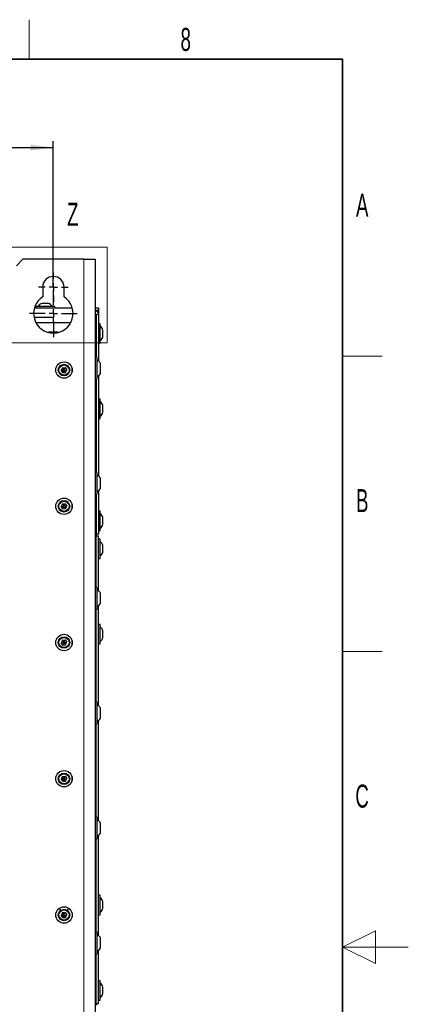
# Paper-space layout 'Blatt3' of a CAD drawing. Header units: millimetres. Extents: x 5 to 418, y 2 to 292.
# Tile 55 of 55: x 359 to 418, y 139 to 288. Entities that reach past the tile are written whole.
import ezdxf

# ---------------------------------------------------------------- set-up
doc = ezdxf.new("R2010")
doc.units = ezdxf.units.MM
doc.layers.add('SLD-0', color=7, linetype='Continuous')
doc.styles.add('SLDTEXTSTYLE1', font='TXT', dxfattribs={"width": 0.605})
doc.dimstyles.new('SLDDIMSTYLE2', dxfattribs={"dimtxt": 3.081982, "dimasz": 3.5, "dimexe": 0, "dimexo": 0.0625, "dimgap": 0.770496, "dimtad": 1, "dimdec": 0, "dimlfac": 4, "dimrnd": 1e-09, "dimzin": 12, "dimdsep": 46, "dimtxsty": 'SLDTEXTSTYLE1', "dimsah": 1, "dimcen": 0.09, "dimadec": 0, "dimazin": 3, "dimtfac": 1, "dimtofl": 0, "dimtmove": 0, "dimatfit": 3, "dimfxl": 1, "dimfrac": 2, "dimtolj": 1, "dimtzin": 12, "dimarcsym": 0})

# ---------------------------------------------------------------- blocks, each defined once
blk = doc.blocks.new('_D_18')
at = {"layer": 'SLD-0'}
for p, q in [((295.19, 247.77), (295.19, 270.02)), ((363.94, 247.77), (363.94, 270.02)), ((295.19, 269.02), (363.94, 269.02))]:
    blk.add_line(p, q, dxfattribs=at)
for points in [[(295.19, 269.02), (298.69, 268.56), (298.69, 269.48)], [(363.94, 269.02), (360.44, 269.48), (360.44, 268.56)]]:
    blk.add_solid(points, dxfattribs=at)
at = {"layer": 'SLD-0', "insert": (326.04, 273.11), "char_height": 3.175, "attachment_point": 1, "style": 'SLDTEXTSTYLE1'}
blk.add_mtext('275', dxfattribs=at)
blk = doc.blocks.new('SW_CENTERMARKSYMBOL_10')
at = {"layer": 'SLD-0', "color": 0}
for p, q in [((0, 1.25), (0, 2.25)), ((-1.25, 0), (-2.25, 0)), ((0, 0), (-0.625, 0)), ((0, 0), (0, 0.625)), ((0, 0), (0, -0.625)), ((0, 0), (0.625, 0)), ((1.25, 0), (2.25, 0)), ((0, -1.25), (0, -2.25))]:
    blk.add_line(p, q, dxfattribs=at)
blk = doc.blocks.new('SW_CENTERMARKSYMBOL_11')
at = {"layer": 'SLD-0', "color": 0}
for p, q in [((0, 1.25), (0, 3.625)), ((-1.25, 0), (-3.625, 0)), ((0, 0), (-0.625, 0)), ((0, 0), (0, 0.625)), ((0, 0), (0, -0.625)), ((0, 0), (0.625, 0)), ((1.25, 0), (3.625, 0)), ((0, -1.25), (0, -3.625))]:
    blk.add_line(p, q, dxfattribs=at)

psp = doc.layouts.new('Blatt3')

# ---------------------------------------------------------------- linework, layer by layer
at = {"color": 7, "linetype": 'Continuous', "lineweight": 18}
for p, q in [((356.2712, 253.8297), (372.1451, 253.8297)), ((372.1451, 253.8297), (372.1451, 239.2786)), ((368.5673, 252.0151), (368.5673, 100.7651)), ((370.4423, 243.5901), (370.8173, 243.5901)), ((356.2712, 239.2786), (372.1451, 239.2786)), ((366.7423, 235.5665), (366.7423, 234.7136)), ((366.7423, 214.8165), (366.7423, 213.9636)), ((366.7423, 194.0665), (366.7423, 193.2136)), ((366.7423, 173.3165), (366.7423, 172.4636))]:
    psp.add_line(p, q, dxfattribs=at)
at = {"color": 7, "linetype": 'Continuous', "lineweight": 25}
for p, q in [((359.3173, 252.0151), (358.3173, 251.0151)), ((368.5673, 252.0151), (359.3173, 252.0151)), ((368.5673, 252.0151), (370.3173, 252.0151)), ((370.3173, 252.0151), (370.3173, 100.7651)), ((362.3173, 247.7651), (362.3173, 246.2868)), ((365.5673, 246.2868), (365.5673, 247.7651)), ((361.0727, 244.6401), (366.8119, 244.6401)), ((361.2173, 244.8401), (361.2173, 244.6401)), ((363.975, 244.8401), (361.2173, 244.8401)), ((363.1271, 245.2651), (362.1923, 245.2651)), ((363.1923, 245.2651), (363.1271, 245.2651)), ((364.1673, 244.8401), (363.975, 244.8401)), ((364.1673, 244.6401), (364.1673, 244.8401)), ((366.7173, 244.8401), (366.7173, 244.6401)), ((366.7431, 244.8401), (366.7173, 244.8401)), ((370.3173, 244.5901), (370.8173, 244.5901)), ((370.8173, 244.5901), (370.8173, 244.2151)), ((363.9423, 243.1401), (361.0081, 243.1401)), ((363.9423, 242.3901), (363.9423, 243.1401)), ((370.8173, 244.2151), (370.3173, 244.2151)), ((370.3173, 243.6401), (370.4373, 243.6401)), ((370.4423, 244.1629), (370.4423, 244.2151)), ((370.4423, 243.5901), (370.4423, 237.088)), ((370.8173, 243.7151), (370.8047, 243.7151)), ((370.8173, 244.2151), (370.8173, 243.7151)), ((370.8173, 243.5901), (370.8173, 243.7151)), ((370.8173, 243.5901), (370.8173, 236.494)), ((361.276, 242.3901), (366.6086, 242.3901)), ((371.0673, 242.1901), (370.8173, 242.1901)), ((371.0673, 239.2401), (371.0673, 242.1901)), ((364.6776, 240.8901), (363.2001, 240.8901)), ((371.4923, 240.2151), (371.4923, 241.2151)), ((370.8173, 239.2401), (371.0673, 239.2401)), ((370.6173, 233.8401), (370.6173, 236.9401)), ((365.3246, 235.4987), (365.1354, 235.1092)), ((365.3246, 235.4987), (365.7565, 235.5295)), ((365.5673, 235.1401), (365.3246, 235.4987)), ((365.5673, 235.1401), (365.7565, 235.5295)), ((365.7565, 235.5295), (365.9992, 235.1709)), ((371.1423, 234.6215), (371.1423, 236.1586)), ((365.1354, 235.1092), (365.5673, 235.1401)), ((365.3781, 234.7506), (365.1354, 235.1092)), ((365.3781, 234.7506), (365.5673, 235.1401)), ((365.3781, 234.7506), (365.81, 234.7814)), ((365.5673, 235.1401), (365.9992, 235.1709)), ((365.81, 234.7814), (365.5673, 235.1401)), ((365.81, 234.7814), (365.9992, 235.1709)), ((370.8173, 234.2861), (370.8173, 218.994)), ((370.4423, 233.6922), (370.4423, 219.588)), ((371.0673, 230.6901), (370.8173, 230.6901)), ((371.0673, 227.7401), (371.0673, 230.6901)), ((371.4923, 228.7151), (371.4923, 229.7151)), ((370.8173, 227.7401), (371.0673, 227.7401)), ((370.6173, 216.3401), (370.6173, 219.4401)), ((371.1423, 217.1215), (371.1423, 218.6586)), ((370.4423, 216.1922), (370.4423, 210.1651)), ((370.8173, 216.7861), (370.8173, 210.1651)), ((365.3279, 214.7508), (365.1351, 214.3631)), ((365.3279, 214.7508), (365.76, 214.7778)), ((365.5673, 214.3901), (365.3279, 214.7508)), ((365.5673, 214.3901), (365.76, 214.7778)), ((365.76, 214.7778), (365.9995, 214.417)), ((365.1351, 214.3631), (365.5673, 214.3901)), ((365.3746, 214.0023), (365.1351, 214.3631)), ((365.3746, 214.0023), (365.5673, 214.3901)), ((365.3746, 214.0023), (365.8067, 214.0293)), ((365.5673, 214.3901), (365.9995, 214.417)), ((365.8067, 214.0293), (365.5673, 214.3901)), ((365.8067, 214.0293), (365.9995, 214.417)), ((371.0673, 213.6401), (370.8173, 213.6401)), ((371.0673, 210.936), (371.0673, 213.6401)), ((371.4923, 211.7484), (371.4923, 212.6651)), ((371.4923, 211.6651), (371.4923, 211.7484)), ((370.4423, 210.1651), (370.4423, 209.9151)), ((370.8173, 210.1651), (370.4423, 210.1651)), ((370.8173, 210.6901), (371.0673, 210.6901)), ((371.0673, 210.6901), (371.0673, 210.936)), ((370.4423, 202.088), (370.4423, 209.9151)), ((370.4423, 209.9151), (370.8173, 209.9151)), ((370.8173, 201.494), (370.8173, 209.9151)), ((371.0673, 209.3901), (370.8173, 209.3901)), ((371.0673, 206.686), (371.0673, 209.3901)), ((371.4923, 207.4984), (371.4923, 208.4151)), ((371.4923, 207.4151), (371.4923, 207.4984)), ((370.8173, 206.4401), (371.0673, 206.4401)), ((371.0673, 206.4401), (371.0673, 206.686)), ((370.6173, 198.8401), (370.6173, 201.9401)), ((371.1423, 199.6215), (371.1423, 201.1586)), ((370.4423, 184.588), (370.4423, 198.6922)), ((370.8173, 183.994), (370.8173, 199.2861)), ((371.0673, 196.3901), (370.8173, 196.3901)), ((371.0673, 193.686), (371.0673, 196.3901)), ((371.4923, 194.4984), (371.4923, 195.4151)), ((365.3246, 193.9987), (365.1354, 193.6092)), ((365.1354, 193.6092), (365.5673, 193.6401)), ((365.3781, 193.2506), (365.1354, 193.6092)), ((365.3246, 193.9987), (365.7565, 194.0295)), ((365.5673, 193.6401), (365.3246, 193.9987)), ((365.3781, 193.2506), (365.5673, 193.6401)), ((365.5673, 193.6401), (365.7565, 194.0295)), ((365.5673, 193.6401), (365.9992, 193.6709)), ((365.81, 193.2814), (365.5673, 193.6401)), ((365.7565, 194.0295), (365.9992, 193.6709)), ((365.81, 193.2814), (365.9992, 193.6709)), ((371.0673, 193.4401), (371.0673, 193.686)), ((371.4923, 194.4151), (371.4923, 194.4984)), ((365.3781, 193.2506), (365.81, 193.2814)), ((370.8173, 193.4401), (371.0673, 193.4401)), ((370.6173, 181.3401), (370.6173, 184.4401)), ((371.1423, 182.1215), (371.1423, 183.6586)), ((370.8173, 166.494), (370.8173, 181.7861)), ((370.4423, 167.088), (370.4423, 181.1922)), ((365.3246, 173.2487), (365.1354, 172.8592)), ((365.1354, 172.8592), (365.5673, 172.8901)), ((365.3781, 172.5006), (365.1354, 172.8592)), ((365.3246, 173.2487), (365.7565, 173.2795)), ((365.5673, 172.8901), (365.3246, 173.2487)), ((365.3781, 172.5006), (365.5673, 172.8901)), ((365.3781, 172.5006), (365.81, 172.5314)), ((365.5673, 172.8901), (365.7565, 173.2795)), ((365.5673, 172.8901), (365.9992, 172.9209)), ((365.81, 172.5314), (365.5673, 172.8901)), ((365.7565, 173.2795), (365.9992, 172.9209)), ((365.81, 172.5314), (365.9992, 172.9209)), ((370.6173, 163.8401), (370.6173, 166.9401)), ((371.1423, 164.6215), (371.1423, 166.1586)), ((370.4423, 149.588), (370.4423, 163.6922)), ((370.8173, 148.994), (370.8173, 164.2861)), ((371.0673, 155.1401), (370.8173, 155.1401)), ((371.0673, 152.436), (371.0673, 155.1401)), ((364.9673, 152.9901), (364.9673, 152.7769)), ((366.1673, 152.7769), (366.1673, 152.9901)), ((371.4923, 153.2484), (371.4923, 154.1651)), ((371.4923, 153.1651), (371.4923, 153.2484)), ((365.3246, 152.4987), (365.1354, 152.1092)), ((365.1354, 152.1092), (365.5673, 152.1401)), ((365.3781, 151.7506), (365.1354, 152.1092)), ((365.3246, 152.4987), (365.7565, 152.5295)), ((365.5673, 152.1401), (365.3246, 152.4987)), ((365.3781, 151.7506), (365.5673, 152.1401)), ((365.3781, 151.7506), (365.81, 151.7814)), ((365.5673, 152.1401), (365.7565, 152.5295)), ((365.5673, 152.1401), (365.9992, 152.1709)), ((365.81, 151.7814), (365.5673, 152.1401)), ((365.7565, 152.5295), (365.9992, 152.1709)), ((365.81, 151.7814), (365.9992, 152.1709)), ((370.8173, 152.1901), (371.0673, 152.1901)), ((371.0673, 152.1901), (371.0673, 152.436)), ((370.6173, 146.3401), (370.6173, 149.4401)), ((371.1423, 147.1215), (371.1423, 148.6586)), ((370.4423, 138.6651), (370.4423, 146.1922)), ((370.8173, 138.6651), (370.8173, 146.7861)), ((371.0673, 142.1401), (370.8173, 142.1401)), ((371.0673, 139.436), (371.0673, 142.1401)), ((371.4923, 140.2484), (371.4923, 141.1651)), ((371.4923, 140.1651), (371.4923, 140.2484)), ((370.4423, 138.6651), (370.4423, 138.4151)), ((370.4423, 138.6651), (370.8173, 138.6651)), ((370.8173, 139.1901), (371.0673, 139.1901)), ((371.0673, 139.1901), (371.0673, 139.436))]:
    psp.add_line(p, q, dxfattribs=at)
for centre, radius in [((365.5673, 235.1401), 1.25), ((365.5673, 235.1401), 0.875), ((365.5673, 235.1401), 0.775), ((365.5673, 214.3901), 1.25), ((365.5673, 214.3901), 0.875), ((365.5673, 214.3901), 0.775), ((365.5673, 193.6401), 1.25), ((365.5673, 193.6401), 0.875), ((365.5673, 193.6401), 0.775), ((365.5673, 172.8901), 1.25), ((365.5673, 172.8901), 0.875), ((365.5673, 172.8901), 0.775), ((365.5673, 152.1401), 1.25), ((365.5673, 152.1401), 0.875), ((365.5673, 152.1401), 0.775)]:
    psp.add_circle(centre, radius, dxfattribs=at)
for centre, radius, start, end in [((363.9423, 247.7651), 1.625, 0, 180), ((363.9423, 243.7651), 3, 122.797168, 57.202832), ((362.4298, 244.2937), 1, 103.741315, 146.881112), ((362.9548, 244.2937), 1, 33.118888, 76.258685), ((370.1923, 243.5901), 0.625, 0, 78.463041), ((370.1923, 243.5901), 0.25, 0, 60), ((370.5209, 240.9775), 1, 13.741315, 56.881112), ((370.5209, 240.4526), 1, 303.118888, 346.258685), ((370.4673, 236.9401), 0.15, 0, 180), ((370.4673, 233.8401), 0.15, 180, 360), ((370.5209, 229.4775), 1, 13.741315, 56.881112), ((370.5209, 228.9526), 1, 303.118888, 346.258685), ((370.4673, 219.4401), 0.15, 0, 180), ((370.4673, 216.3401), 0.15, 180, 360), ((370.5209, 212.4275), 1, 13.741315, 56.881112), ((370.5209, 211.9026), 1, 303.118888, 346.258685), ((370.5209, 208.1775), 1, 13.741315, 56.881112), ((370.5209, 207.6526), 1, 303.118888, 346.258685), ((370.4673, 201.9401), 0.15, 0, 180), ((370.4673, 198.8401), 0.15, 180, 360), ((370.5209, 195.1775), 1, 13.741315, 56.881112), ((370.5209, 194.6526), 1, 303.118888, 346.258685), ((370.4673, 184.4401), 0.15, 0, 180), ((370.4673, 181.3401), 0.15, 180, 360), ((370.4673, 166.9401), 0.15, 0, 180), ((370.4673, 163.8401), 0.15, 180, 360), ((370.5209, 153.9275), 1, 13.741315, 56.881112), ((364.7173, 152.9901), 0.25, 0, 50.250363), ((366.4173, 152.9901), 0.25, 129.749637, 180), ((370.5209, 153.4026), 1, 303.118888, 346.258685), ((370.4673, 149.4401), 0.15, 0, 180), ((370.4673, 146.3401), 0.15, 180, 360), ((370.5209, 140.9275), 1, 13.741315, 56.881112), ((370.5209, 140.4026), 1, 303.118888, 346.258685)]:
    psp.add_arc(centre, radius, start, end, dxfattribs=at)
at = {"color": 7, "linetype": 'Continuous', "lineweight": 18}
for points in [[(370.6173, 236.6377), (370.7189, 236.5732), (370.922, 236.4442), (371.0689, 236.2538), (371.1423, 236.1586)], [(370.6173, 219.1377), (370.7189, 219.0732), (370.922, 218.9442), (371.0689, 218.7538), (371.1423, 218.6586)], [(370.6173, 201.6377), (370.7189, 201.5732), (370.922, 201.4442), (371.0689, 201.2538), (371.1423, 201.1586)], [(370.6173, 184.1377), (370.7189, 184.0732), (370.922, 183.9442), (371.0689, 183.7538), (371.1423, 183.6586)], [(370.6173, 166.6377), (370.7189, 166.5732), (370.922, 166.4442), (371.0689, 166.2538), (371.1423, 166.1586)], [(370.6173, 149.1377), (370.7189, 149.0732), (370.922, 148.9442), (371.0689, 148.7538), (371.1423, 148.6586)]]:
    psp.add_open_spline(points, degree=3, dxfattribs=at)
at = {"color": 7, "linetype": 'Continuous', "lineweight": 25}
for points in [[(370.6173, 234.1461), (370.7189, 234.2104), (370.922, 234.339), (371.0689, 234.5289), (371.1423, 234.6238)], [(370.6173, 216.6461), (370.7189, 216.7104), (370.922, 216.839), (371.0689, 217.0289), (371.1423, 217.1238)], [(370.6173, 199.1461), (370.7189, 199.2104), (370.922, 199.339), (371.0689, 199.5289), (371.1423, 199.6238)], [(370.6173, 181.6461), (370.7189, 181.7104), (370.922, 181.839), (371.0689, 182.0289), (371.1423, 182.1238)], [(370.6173, 164.1461), (370.7189, 164.2104), (370.922, 164.339), (371.0689, 164.5289), (371.1423, 164.6238)], [(370.6173, 146.6461), (370.7189, 146.7104), (370.922, 146.839), (371.0689, 147.0289), (371.1423, 147.1238)]]:
    psp.add_open_spline(points, degree=3, knots=[0, 0, 0, 0, 0.5, 1, 1, 1, 1], dxfattribs=at)
for points in [[(370.6173, 234.1424), (370.7189, 234.2069), (370.922, 234.3359), (371.0689, 234.5263), (371.1423, 234.6215)], [(370.6173, 216.6424), (370.7189, 216.7069), (370.922, 216.8359), (371.0689, 217.0263), (371.1423, 217.1215)], [(370.6173, 199.1424), (370.7189, 199.2069), (370.922, 199.3359), (371.0689, 199.5263), (371.1423, 199.6215)], [(370.6173, 181.6424), (370.7189, 181.7069), (370.922, 181.8359), (371.0689, 182.0263), (371.1423, 182.1215)], [(370.6173, 164.1424), (370.7189, 164.2069), (370.922, 164.3359), (371.0689, 164.5263), (371.1423, 164.6215)], [(370.6173, 146.6424), (370.7189, 146.7069), (370.922, 146.8359), (371.0689, 147.0263), (371.1423, 147.1215)]]:
    psp.add_open_spline(points, degree=3, dxfattribs=at)
at = {"layer": 'SLD-0', "lineweight": 18}
for p, q in [((360.25, 282.5), (360.25, 288.5)), ((408, 237.25), (414, 237.25)), ((408, 192.25), (414, 192.25)), ((413, 149.75), (408, 147.25)), ((413, 144.75), (413, 149.75)), ((418, 147.25), (408, 147.25)), ((408, 147.25), (413, 144.75))]:
    psp.add_line(p, q, dxfattribs=at)
at = {"layer": 'SLD-0', "lineweight": 35}
for p, q in [((408, 282.5), (26, 282.5)), ((408, 12), (408, 282.5))]:
    psp.add_line(p, q, dxfattribs=at)

# ---------------------------------------------------------------- block references
at = {"layer": 'SLD-0', "color": 7}
for name, p in [('SW_CENTERMARKSYMBOL_10', (363.9423, 247.7651)), ('SW_CENTERMARKSYMBOL_11', (363.9423, 243.7651))]:
    psp.add_blockref(name, p, dxfattribs=at)

# ---------------------------------------------------------------- texts
at = {"color": 7, "linetype": 'Continuous', "lineweight": 18, "insert": (366.042, 260.6074), "char_height": 3.5, "attachment_point": 1, "style": 'SLDTEXTSTYLE1'}
psp.add_mtext('Z', dxfattribs=at)
at = {"layer": 'SLD-0', "char_height": 3.5, "attachment_point": 2, "style": 'SLDTEXTSTYLE1'}
for s, insert in [('8', (384.1027, 287.243)), ('A', (410.9816, 262.0011)), ('B', (410.9816, 217.0011)), ('C', (410.9597, 172.0011))]:
    psp.add_mtext(s, dxfattribs=dict(at, insert=insert))

# ---------------------------------------------------------------- dimensions: what is measured, and where the dimension line sits
at = {"layer": 'SLD-0'}
dim = psp.add_linear_dim(base=(363.9423, 269.0151), p1=(295.1923, 247.7651), p2=(363.9423, 247.7651), dimstyle='SLDDIMSTYLE2', dxfattribs=at)
dim.commit()
dim.dimension.update_dxf_attribs({"geometry": '_D_18', "text_midpoint": (329.5673, 269.0151), "dimtype": 160})

doc.saveas('drawing.dxf')
